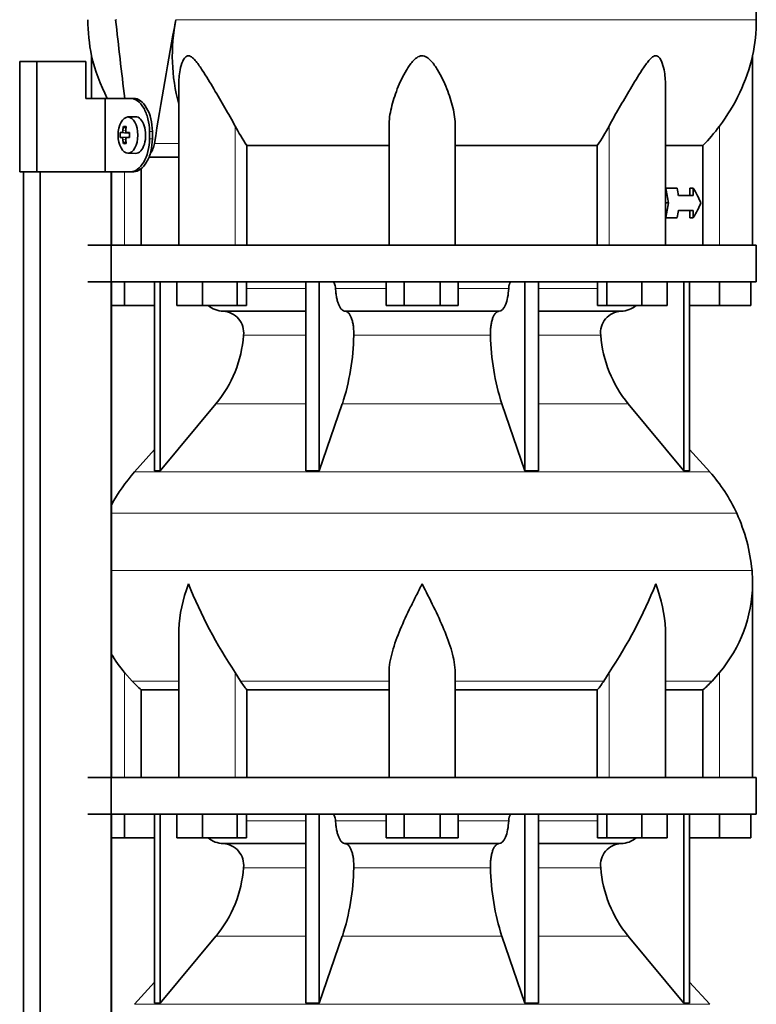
# Model space of a CAD drawing. Header units: millimetres. Extents: x 150 to 758, y -665 to 1216.
# Tile 12 of 14: x 491 to 691, y 475 to 744. Entities that reach past the tile are written whole.
import ezdxf

# ---------------------------------------------------------------- set-up
doc = ezdxf.new("R2010")
doc.units = ezdxf.units.MM
for name, color, linetype in [('LOW_134-2', 7, 'Continuous'), ('M5X8_UNI7687', 7, 'Continuous'), ('VSI134_DIFFUSORE', 7, 'Continuous'), ('VSI134_TERMINALE', 7, 'Continuous'), ('VSI134_TESTATA', 7, 'Continuous')]:
    doc.layers.add(name, color=color, linetype=linetype)

# ---------------------------------------------------------------- blocks, each defined once
blk = doc.blocks.new('SE3')
at = {"layer": 'LOW_134-2', "color": 7, "linetype": 'Continuous', "lineweight": 35}
for p, q in [((491.85, 395.68), (491.85, 702.18)), ((496.4, 395.68), (496.4, 702.18)), ((515.79, 702.18), (515.79, 395.68)), ((515.86, 702.18), (515.86, 682.18)), ((515.86, 672.18), (515.86, 537.18)), ((515.86, 527.18), (515.86, 395.68))]:
    blk.add_line(p, q, dxfattribs=at)
at = {"layer": 'M5X8_UNI7687', "color": 7, "linetype": 'Continuous', "lineweight": 35}
for p, q in [((522.37, 717.18), (520.28, 717.11)), ((519.11, 714.52), (519.77, 713.98)), ((518.22, 712.88), (520.44, 712.72)), ((518.22, 711.49), (520.44, 711.65)), ((519.96, 712.89), (520.76, 712.81)), ((520.76, 711.56), (519.96, 711.47)), ((519.11, 709.85), (519.77, 710.39)), ((520.28, 707.25), (522.37, 707.18))]:
    blk.add_line(p, q, dxfattribs=at)
at = {"layer": 'M5X8_UNI7687', "color": 4, "linetype": 'Continuous', "lineweight": 9}
for p, q in [((518.93, 713.39), (519.72, 713.31)), ((520.44, 712.72), (518.66, 712.89)), ((518.66, 711.47), (520.44, 711.65)), ((519.71, 711.05), (518.93, 710.98)), ((519.98, 712.89), (520.76, 712.81)), ((520.76, 711.56), (519.98, 711.47))]:
    blk.add_line(p, q, dxfattribs=at)
at = {"layer": 'M5X8_UNI7687', "color": 7, "linetype": 'Continuous', "lineweight": 35}
blk.add_arc((527.46, 712.18), 9.27, 175.7167, 184.2833, dxfattribs=at)
blk.add_ellipse((520.33, 712.18), major_axis=(0, 4.93), ratio=0.544639, dxfattribs=at)
for centre, major_axis, ratio, start_param, end_param in [((522.42, 712.18), (0, -5), 0.544639, 0, 3.159643), ((527.69, 712.18), (0, 10), 0.882948, 1.335108, 1.449667), ((525.77, 709.12), (-7.92, 4.79), 0.318449, -0.559729, -0.410036), ((527.53, 712.18), (0, 10), 0.788011, 1.335108, 1.449667), ((527.61, 712.03), (-9.97, 0.73), 0.047468, -0.453089, -0.33853), ((527.61, 712.34), (-9.97, -0.73), 0.047468, 0.33853, 0.453089), ((527.69, 712.18), (0, -10), 0.882948, 4.833518, 4.948078), ((527.53, 712.18), (0, -10), 0.788011, 4.833518, 4.948078), ((527.61, 712.03), (-9.97, 0.73), 0.047468, -0.809907, -0.695348), ((527.61, 712.34), (-9.97, -0.73), 0.047468, 0.695348, 0.809907), ((520.43, 713.22), (0.975, -0.099), 0.510424, 4.771824, 5.100533), ((520.43, 711.15), (0.975, 0.099), 0.510424, 1.182652, 1.511361), ((524.1, 712.18), (0, 9.26), 0.361923, 1.49595, 1.645642), ((525.77, 715.25), (-7.92, -4.79), 0.318449, 0.410036, 0.559729)]:
    blk.add_ellipse(centre, major_axis=major_axis, ratio=ratio, start_param=start_param, end_param=end_param, dxfattribs=at)
for points in [[(518.66, 712.89), (518.67, 712.89), (518.68, 712.9), (518.7, 712.9), (518.73, 712.92), (518.75, 712.93), (518.77, 712.95), (518.79, 712.98), (518.81, 713.01), (518.83, 713.04), (518.85, 713.08), (518.87, 713.12), (518.88, 713.16), (518.89, 713.2), (518.91, 713.25), (518.92, 713.29), (518.92, 713.34), (518.93, 713.37), (518.93, 713.39)], [(519.7, 713.39), (519.7, 713.37), (519.7, 713.34), (519.7, 713.29), (519.7, 713.25), (519.71, 713.2), (519.72, 713.16), (519.73, 713.12), (519.75, 713.08), (519.76, 713.04), (519.78, 713.01), (519.81, 712.98), (519.83, 712.95), (519.86, 712.93), (519.88, 712.92), (519.91, 712.9), (519.94, 712.9), (519.96, 712.89), (519.98, 712.89)], [(518.93, 710.98), (518.93, 710.99), (518.92, 711.03), (518.92, 711.07), (518.91, 711.12), (518.89, 711.16), (518.88, 711.21), (518.87, 711.25), (518.85, 711.29), (518.83, 711.33), (518.81, 711.36), (518.79, 711.39), (518.77, 711.41), (518.75, 711.43), (518.73, 711.45), (518.7, 711.46), (518.68, 711.47), (518.67, 711.47), (518.66, 711.47)], [(519.98, 711.47), (519.96, 711.47), (519.94, 711.47), (519.91, 711.46), (519.88, 711.45), (519.86, 711.43), (519.83, 711.41), (519.81, 711.39), (519.78, 711.36), (519.76, 711.33), (519.75, 711.29), (519.73, 711.25), (519.72, 711.21), (519.71, 711.16), (519.7, 711.12), (519.7, 711.07), (519.7, 711.03), (519.7, 710.99), (519.7, 710.98)]]:
    blk.add_open_spline(points, degree=3, dxfattribs=at)
at = {"layer": 'VSI134_DIFFUSORE', "color": 7, "linetype": 'Continuous', "lineweight": 35}
for p, q in [((691.42, 682.18), (509.42, 682.18)), ((691.42, 672.18), (691.42, 682.18)), ((509.42, 672.18), (691.42, 672.18)), ((519.42, 665.78), (519.42, 672.18)), ((527.59, 672.18), (527.59, 620.73)), ((529.12, 672.18), (529.12, 620.73)), ((533.66, 665.78), (533.66, 672.18)), ((540.6, 665.78), (540.6, 672.18)), ((550.08, 665.78), (550.08, 672.18)), ((552.62, 665.78), (552.62, 672.18)), ((568.72, 672.18), (568.72, 620.73)), ((572.42, 672.18), (572.42, 620.73)), ((590.6, 665.78), (590.6, 672.18)), ((595.51, 665.78), (595.51, 672.18)), ((605.33, 665.78), (605.33, 672.18)), ((610.23, 665.78), (610.23, 672.18)), ((628.42, 672.18), (628.42, 620.73)), ((632.12, 672.18), (632.12, 620.73)), ((648.21, 665.78), (648.21, 672.18)), ((650.75, 665.78), (650.75, 672.18)), ((660.23, 665.78), (660.23, 672.18)), ((667.17, 665.78), (667.17, 672.18)), ((671.72, 672.18), (671.72, 620.73)), ((673.25, 672.18), (673.25, 620.73)), ((681.42, 665.78), (681.42, 672.18)), ((689.92, 665.78), (689.92, 672.18)), ((519.42, 665.78), (515.86, 665.78)), ((527.59, 665.78), (519.42, 665.78)), ((540.6, 665.78), (533.66, 665.78)), ((550.08, 665.78), (540.6, 665.78)), ((552.62, 665.78), (550.08, 665.78)), ((595.51, 665.78), (590.6, 665.78)), ((605.33, 665.78), (595.51, 665.78)), ((610.23, 665.78), (605.33, 665.78)), ((650.75, 665.78), (648.21, 665.78)), ((660.23, 665.78), (650.75, 665.78)), ((667.17, 665.78), (660.23, 665.78)), ((681.42, 665.78), (673.25, 665.78)), ((689.92, 665.78), (681.42, 665.78)), ((546.24, 664.18), (568.72, 664.18)), ((579.51, 664.18), (621.33, 664.18)), ((632.12, 664.18), (654.59, 664.18)), ((529.12, 620.73), (544.28, 638.94)), ((572.42, 620.73), (578.69, 638.94)), ((622.14, 638.94), (628.42, 620.73)), ((656.56, 638.94), (671.72, 620.73)), ((527.59, 626.5), (522.12, 620.43)), ((678.72, 620.43), (673.25, 626.5)), ((527.59, 620.73), (529.12, 620.73)), ((568.72, 620.73), (572.42, 620.73)), ((628.42, 620.73), (632.12, 620.73)), ((671.72, 620.73), (673.25, 620.73)), ((690.42, 537.18), (690.42, 589.92)), ((534.14, 576.54), (534.14, 537.18)), ((666.69, 537.18), (666.69, 576.54)), ((521.43, 563.48), (519.42, 565.78)), ((550.93, 563.48), (549.51, 565.78)), ((591.42, 537.18), (591.42, 565.78)), ((609.42, 537.18), (609.42, 565.78)), ((651.33, 565.78), (649.91, 563.48)), ((681.42, 565.78), (679.41, 563.48)), ((523.95, 561.04), (534.14, 561.04)), ((523.95, 537.18), (523.95, 561.04)), ((552.71, 561.04), (591.42, 561.04)), ((552.71, 537.18), (552.71, 561.04)), ((609.42, 561.04), (648.13, 561.04)), ((648.13, 561.04), (648.13, 537.18)), ((666.69, 561.04), (676.89, 561.04)), ((676.89, 561.04), (676.89, 537.18)), ((691.42, 537.18), (509.42, 537.18)), ((691.42, 527.18), (691.42, 537.18)), ((509.42, 527.18), (691.42, 527.18)), ((519.42, 520.78), (519.42, 527.18)), ((527.59, 527.18), (527.59, 475.73)), ((529.12, 527.18), (529.12, 475.73)), ((533.66, 520.78), (533.66, 527.18)), ((540.6, 520.78), (540.6, 527.18)), ((550.08, 520.78), (550.08, 527.18)), ((552.62, 520.78), (552.62, 527.18)), ((568.72, 527.18), (568.72, 475.73)), ((572.42, 527.18), (572.42, 475.73)), ((590.6, 520.78), (590.6, 527.18)), ((595.51, 520.78), (595.51, 527.18)), ((605.33, 520.78), (605.33, 527.18)), ((610.23, 520.78), (610.23, 527.18)), ((628.42, 527.18), (628.42, 475.73)), ((632.12, 527.18), (632.12, 475.73)), ((648.21, 520.78), (648.21, 527.18)), ((650.75, 520.78), (650.75, 527.18)), ((660.23, 520.78), (660.23, 527.18)), ((667.17, 520.78), (667.17, 527.18)), ((671.72, 527.18), (671.72, 475.73)), ((673.25, 527.18), (673.25, 475.73)), ((681.42, 520.78), (681.42, 527.18)), ((689.92, 520.78), (689.92, 527.18)), ((519.42, 520.78), (515.86, 520.78)), ((527.59, 520.78), (519.42, 520.78)), ((540.6, 520.78), (533.66, 520.78)), ((550.08, 520.78), (540.6, 520.78)), ((552.62, 520.78), (550.08, 520.78)), ((595.51, 520.78), (590.6, 520.78)), ((605.33, 520.78), (595.51, 520.78)), ((610.23, 520.78), (605.33, 520.78)), ((650.75, 520.78), (648.21, 520.78)), ((660.23, 520.78), (650.75, 520.78)), ((667.17, 520.78), (660.23, 520.78)), ((681.42, 520.78), (673.25, 520.78)), ((689.92, 520.78), (681.42, 520.78)), ((546.24, 519.18), (568.72, 519.18)), ((579.51, 519.18), (621.33, 519.18)), ((632.12, 519.18), (654.59, 519.18)), ((529.12, 475.73), (544.28, 493.94)), ((572.42, 475.73), (578.69, 493.94)), ((622.14, 493.94), (628.42, 475.73)), ((656.56, 493.94), (671.72, 475.73)), ((527.59, 481.5), (522.12, 475.43)), ((678.72, 475.43), (673.25, 481.5)), ((527.59, 475.73), (529.12, 475.73)), ((568.72, 475.73), (572.42, 475.73)), ((628.42, 475.73), (632.12, 475.73)), ((671.72, 475.73), (673.25, 475.73))]:
    blk.add_line(p, q, dxfattribs=at)
at = {"layer": 'VSI134_DIFFUSORE', "color": 4, "linetype": 'Continuous', "lineweight": 9}
for p, q in [((552.62, 670.41), (568.72, 670.41)), ((576.85, 670.41), (590.6, 670.41)), ((610.23, 670.41), (623.99, 670.41)), ((632.12, 670.41), (648.21, 670.41)), ((568.72, 657.64), (551.79, 657.64)), ((619.03, 657.64), (581.81, 657.64)), ((649.05, 657.64), (632.12, 657.64)), ((544.28, 638.94), (568.72, 638.94)), ((578.69, 638.94), (622.14, 638.94)), ((632.12, 638.94), (656.56, 638.94)), ((522.12, 620.43), (678.72, 620.43)), ((686.09, 609.17), (515.86, 609.17)), ((515.86, 593.54), (690.25, 593.54)), ((519.42, 537.18), (519.42, 565.78)), ((534.14, 563.48), (521.43, 563.48)), ((549.51, 537.18), (549.51, 565.78)), ((591.42, 563.48), (550.93, 563.48)), ((609.42, 563.48), (649.91, 563.48)), ((651.33, 537.18), (651.33, 565.78)), ((666.69, 563.48), (679.41, 563.48)), ((681.42, 537.18), (681.42, 565.78)), ((552.62, 525.41), (568.72, 525.41)), ((576.85, 525.41), (590.6, 525.41)), ((610.23, 525.41), (623.99, 525.41)), ((632.12, 525.41), (648.21, 525.41)), ((568.72, 512.64), (551.79, 512.64)), ((619.03, 512.64), (581.81, 512.64)), ((649.05, 512.64), (632.12, 512.64)), ((544.28, 493.94), (568.72, 493.94)), ((578.69, 493.94), (622.14, 493.94)), ((632.12, 493.94), (656.56, 493.94)), ((522.12, 475.43), (678.72, 475.43))]:
    blk.add_line(p, q, dxfattribs=at)
at = {"layer": 'VSI134_DIFFUSORE', "color": 7, "linetype": 'Continuous', "lineweight": 35}
for centre, radius, start, end in [((546.48, 670.86), 6.68, 229.5852, 268.0094), ((654.36, 670.86), 6.68, 271.9979, 310.3729), ((545.96, 658.32), 5.87, 353.3223, 87.2173), ((654.86, 658.34), 5.85, 92.5772, 186.8833), ((518.49, 660.16), 33.4, 320.5472, 355.6594), ((516.85, 658.84), 64.97, 342.1602, 358.9354), ((685.49, 659.09), 66.48, 181.2569, 197.6475), ((682.46, 660.21), 33.51, 184.3996, 219.3938), ((554.82, 590.98), 44, 138, 152.3158), ((646.02, 590.98), 44, 24.4088, 42), ((641.47, 588.92), 49, 5.4174, 24.4088), ((651.92, 589.91), 38.5, 359.9861, 5.4174), ((662.6, 640.85), 135.74, 202.0412, 213.5763), ((538.24, 640.85), 135.74, 326.4237, 337.9588), ((651.73, 590.59), 38.7, 320.1094, 358.9842), ((549.11, 590.59), 38.7, 210.5496, 219.8906), ((584.04, 585.7), 39.88, 213.8582, 218.2062), ((616.79, 585.7), 39.88, 321.7938, 326.1418), ((546.48, 525.86), 6.68, 229.5852, 268.0094), ((654.36, 525.86), 6.68, 271.9979, 310.3729), ((545.96, 513.32), 5.87, 353.3223, 87.2173), ((654.86, 513.34), 5.85, 92.5772, 186.8833), ((518.49, 515.16), 33.4, 320.5472, 355.6594), ((516.85, 513.84), 64.97, 342.1602, 358.9354), ((685.49, 514.09), 66.48, 181.2569, 197.6475), ((682.46, 515.21), 33.51, 184.3996, 219.3938)]:
    blk.add_arc(centre, radius, start, end, dxfattribs=at)
for points, knots in [([(576.08, 672.18), (576.13, 672.18), (576.18, 672.17), (576.27, 672.13), (576.31, 672.1), (576.44, 671.97), (576.53, 671.84), (576.66, 671.51), (576.72, 671.32), (576.81, 670.89), (576.84, 670.65), (576.85, 670.41)], [0, 0, 0, 0, 0.125, 0.125, 0.25, 0.25, 0.5, 0.5, 0.75, 0.75, 1, 1, 1, 1]), ([(623.99, 670.41), (624, 670.65), (624.03, 670.88), (624.09, 671.21), (624.12, 671.31), (624.17, 671.5), (624.21, 671.59), (624.28, 671.76), (624.31, 671.83), (624.39, 671.95), (624.44, 672.01), (624.52, 672.1), (624.57, 672.13), (624.66, 672.17), (624.71, 672.18), (624.75, 672.18)], [0, 0, 0, 0, 0.25, 0.25, 0.375, 0.375, 0.5, 0.5, 0.625, 0.625, 0.75, 0.75, 0.875, 0.875, 1, 1, 1, 1]), ([(579.51, 664.18), (579.35, 664.18), (579.19, 664.22), (578.94, 664.34), (578.86, 664.39), (578.71, 664.5), (578.63, 664.57), (578.4, 664.79), (578.26, 664.98), (577.98, 665.43), (577.84, 665.68), (577.6, 666.24), (577.49, 666.56), (577.29, 667.23), (577.2, 667.59), (577.05, 668.34), (576.99, 668.74), (576.9, 669.56), (576.86, 669.98), (576.85, 670.41)], [0, 0, 0, 0, 0.125, 0.125, 0.1875, 0.1875, 0.25, 0.25, 0.375, 0.375, 0.5, 0.5, 0.625, 0.625, 0.75, 0.75, 0.875, 0.875, 1, 1, 1, 1]), ([(623.99, 670.41), (623.92, 668.7), (623.6, 667.1), (622.63, 664.83), (621.98, 664.18), (621.33, 664.18)], [0, 0, 0, 0, 0.5, 0.5, 1, 1, 1, 1]), ([(579.51, 664.18), (579.59, 664.18), (579.67, 664.17), (579.83, 664.13), (579.91, 664.1), (580.14, 663.97), (580.29, 663.84), (580.58, 663.5), (580.72, 663.3), (580.92, 662.94), (580.98, 662.81), (581.1, 662.53), (581.16, 662.38), (581.32, 661.92), (581.41, 661.59), (581.53, 661.05), (581.57, 660.87), (581.64, 660.49), (581.67, 660.3), (581.74, 659.71), (581.78, 659.3), (581.82, 658.47), (581.82, 658.05), (581.81, 657.64)], [0, 0, 0, 0, 0.0625, 0.0625, 0.125, 0.125, 0.25, 0.25, 0.375, 0.375, 0.4375, 0.4375, 0.5, 0.5, 0.625, 0.625, 0.6875, 0.6875, 0.75, 0.75, 0.875, 0.875, 1, 1, 1, 1]), ([(619.03, 657.64), (619.02, 658.05), (619.02, 658.47), (619.05, 659.09), (619.06, 659.29), (619.1, 659.7), (619.12, 659.9), (619.19, 660.49), (619.26, 660.87), (619.38, 661.41), (619.43, 661.58), (619.52, 661.92), (619.62, 662.24), (619.74, 662.53), (619.86, 662.8), (619.92, 662.94), (620.11, 663.3), (620.25, 663.51), (620.54, 663.84), (620.7, 663.97), (621.01, 664.14), (621.17, 664.18), (621.33, 664.18)], [0, 0, 0, 0, 0.125, 0.125, 0.1875, 0.1875, 0.25, 0.25, 0.375, 0.375, 0.4375, 0.4375, 0.5, 0.5625, 0.5625, 0.625, 0.625, 0.75, 0.75, 0.875, 0.875, 1, 1, 1, 1]), ([(534.14, 576.53), (534.14, 576.85), (534.15, 577.18), (534.3, 581.55), (535.28, 585.76), (536.78, 589.91)], [0.4601729, 0.4601729, 0.4601729, 0.4601729, 0.5, 0.5, 1, 1, 1, 1]), ([(591.42, 565.78), (591.42, 567.61), (591.78, 569.55), (592.88, 573.49), (593.62, 575.5), (595.34, 579.6), (596.29, 581.64), (597.8, 584.72), (598.31, 585.75), (599.36, 587.82), (599.89, 588.88), (600.42, 589.91)], [0, 0, 0, 0, 0.25, 0.25, 0.5, 0.5, 0.75, 0.75, 0.875, 0.875, 1, 1, 1, 1]), ([(609.42, 565.78), (609.42, 567.61), (609.07, 569.51), (607.97, 573.47), (607.22, 575.48), (604.68, 581.55), (602.53, 585.76), (600.42, 589.91)], [0, 0, 0, 0, 0.25, 0.25, 0.5, 0.5, 1, 1, 1, 1]), ([(666.69, 576.53), (666.69, 576.85), (666.69, 577.18), (666.54, 581.55), (665.55, 585.76), (664.06, 589.91)], [0.4601729, 0.4601729, 0.4601729, 0.4601729, 0.5, 0.5, 1, 1, 1, 1]), ([(576.08, 527.18), (576.13, 527.18), (576.18, 527.17), (576.27, 527.13), (576.31, 527.1), (576.44, 526.97), (576.53, 526.84), (576.66, 526.51), (576.72, 526.32), (576.81, 525.89), (576.84, 525.65), (576.85, 525.41)], [0, 0, 0, 0, 0.125, 0.125, 0.25, 0.25, 0.5, 0.5, 0.75, 0.75, 1, 1, 1, 1]), ([(623.99, 525.41), (624, 525.65), (624.03, 525.88), (624.09, 526.21), (624.12, 526.31), (624.17, 526.5), (624.21, 526.59), (624.28, 526.76), (624.31, 526.83), (624.39, 526.95), (624.44, 527.01), (624.52, 527.1), (624.57, 527.13), (624.66, 527.17), (624.71, 527.18), (624.75, 527.18)], [0, 0, 0, 0, 0.25, 0.25, 0.375, 0.375, 0.5, 0.5, 0.625, 0.625, 0.75, 0.75, 0.875, 0.875, 1, 1, 1, 1]), ([(579.51, 519.18), (579.35, 519.18), (579.19, 519.22), (578.94, 519.34), (578.86, 519.39), (578.71, 519.5), (578.63, 519.57), (578.4, 519.79), (578.26, 519.98), (577.98, 520.43), (577.84, 520.68), (577.6, 521.24), (577.49, 521.56), (577.29, 522.23), (577.2, 522.59), (577.05, 523.34), (576.99, 523.74), (576.9, 524.56), (576.86, 524.98), (576.85, 525.41)], [0, 0, 0, 0, 0.125, 0.125, 0.1875, 0.1875, 0.25, 0.25, 0.375, 0.375, 0.5, 0.5, 0.625, 0.625, 0.75, 0.75, 0.875, 0.875, 1, 1, 1, 1]), ([(623.99, 525.41), (623.92, 523.7), (623.6, 522.1), (622.63, 519.83), (621.98, 519.18), (621.33, 519.18)], [0, 0, 0, 0, 0.5, 0.5, 1, 1, 1, 1]), ([(579.51, 519.18), (579.59, 519.18), (579.67, 519.17), (579.83, 519.13), (579.91, 519.1), (580.14, 518.97), (580.29, 518.84), (580.58, 518.5), (580.72, 518.3), (580.92, 517.94), (580.98, 517.81), (581.1, 517.53), (581.16, 517.38), (581.32, 516.92), (581.41, 516.59), (581.53, 516.05), (581.57, 515.87), (581.64, 515.49), (581.67, 515.3), (581.74, 514.71), (581.78, 514.3), (581.82, 513.47), (581.82, 513.05), (581.81, 512.64)], [0, 0, 0, 0, 0.0625, 0.0625, 0.125, 0.125, 0.25, 0.25, 0.375, 0.375, 0.4375, 0.4375, 0.5, 0.5, 0.625, 0.625, 0.6875, 0.6875, 0.75, 0.75, 0.875, 0.875, 1, 1, 1, 1]), ([(619.03, 512.64), (619.02, 513.05), (619.02, 513.47), (619.05, 514.09), (619.06, 514.29), (619.1, 514.7), (619.12, 514.9), (619.19, 515.49), (619.26, 515.87), (619.38, 516.41), (619.43, 516.58), (619.52, 516.92), (619.62, 517.24), (619.74, 517.53), (619.86, 517.8), (619.92, 517.94), (620.11, 518.3), (620.25, 518.51), (620.54, 518.84), (620.7, 518.97), (621.01, 519.14), (621.17, 519.18), (621.33, 519.18)], [0, 0, 0, 0, 0.125, 0.125, 0.1875, 0.1875, 0.25, 0.25, 0.375, 0.375, 0.4375, 0.4375, 0.5, 0.5625, 0.5625, 0.625, 0.625, 0.75, 0.75, 0.875, 0.875, 1, 1, 1, 1])]:
    blk.add_open_spline(points, degree=3, knots=knots, dxfattribs=at)
for points in [[(523.95, 561.04), (523.07, 561.82), (522.24, 562.64), (521.43, 563.48)], [(679.41, 563.48), (678.6, 562.64), (677.76, 561.82), (676.89, 561.04)]]:
    blk.add_open_spline(points, degree=3, dxfattribs=at)
at = {"layer": 'VSI134_TERMINALE', "color": 7, "linetype": 'Continuous', "lineweight": 35}
for p, q in [((495.52, 732.18), (490.84, 732.18)), ((490.84, 702.18), (490.84, 732.18)), ((508.86, 732.18), (495.52, 732.18)), ((495.52, 702.18), (495.52, 732.18)), ((508.86, 732.18), (508.86, 722.18)), ((514.09, 722.18), (508.86, 722.18)), ((514.09, 722.18), (514.09, 702.18)), ((521.1, 722.18), (514.09, 722.18)), ((521.1, 722.18), (521.9, 722.18)), ((526.17, 711.18), (526.17, 713.18)), ((526.97, 711.18), (526.97, 713.18)), ((495.52, 702.18), (490.84, 702.18)), ((514.09, 702.18), (495.52, 702.18)), ((521.1, 702.18), (514.09, 702.18)), ((521.9, 702.18), (521.1, 702.18))]:
    blk.add_line(p, q, dxfattribs=at)
at = {"layer": 'VSI134_TERMINALE', "color": 4, "linetype": 'Continuous', "lineweight": 9}
for p, q in [((526.17, 713.18), (526.97, 713.18)), ((526.97, 711.18), (526.17, 711.18))]:
    blk.add_line(p, q, dxfattribs=at)
at = {"layer": 'VSI134_TERMINALE', "color": 7, "linetype": 'Continuous', "lineweight": 35}
for points in [[(526.17, 713.18), (526.17, 714.37), (526.03, 715.54), (525.49, 717.72), (525.09, 718.72), (523.65, 721.21), (522.34, 722.18), (521.1, 722.18)], [(521.9, 722.18), (522.52, 722.18), (523.15, 721.95), (524.35, 721.05), (524.92, 720.38), (526.37, 717.9), (526.97, 715.56), (526.97, 713.18)], [(521.1, 702.18), (521.72, 702.18), (522.35, 702.42), (523.56, 703.32), (524.13, 703.98), (525.57, 706.47), (526.17, 708.8), (526.17, 711.18)], [(526.97, 711.18), (526.97, 709.99), (526.83, 708.83), (526.29, 706.65), (525.89, 705.65), (524.45, 703.16), (523.14, 702.18), (521.9, 702.18)]]:
    blk.add_open_spline(points, degree=3, knots=[0, 0, 0, 0, 0.25, 0.25, 0.5, 0.5, 1, 1, 1, 1], dxfattribs=at)
at = {"layer": 'VSI134_TESTATA', "color": 7, "linetype": 'Continuous', "lineweight": 35}
for p, q in [((691.41, 743.6), (691.35, 750.32)), ((510.42, 733.77), (510.42, 722.18)), ((690.42, 682.18), (690.42, 733.77)), ((534.14, 725.69), (534.14, 682.18)), ((666.69, 682.18), (666.69, 725.69)), ((591.42, 682.18), (591.42, 714.65)), ((609.42, 682.18), (609.42, 714.65)), ((552.71, 709.37), (591.42, 709.37)), ((552.71, 682.18), (552.71, 709.37)), ((609.42, 709.37), (648.13, 709.37)), ((648.13, 709.37), (648.13, 682.18)), ((666.69, 709.37), (676.89, 709.37)), ((676.89, 709.37), (676.89, 682.18)), ((526.04, 706.18), (534.14, 706.18)), ((523.95, 682.18), (523.95, 703.05)), ((666.69, 697.68), (666.77, 697.68)), ((669.86, 697.68), (666.77, 697.68)), ((673.32, 695.68), (673.32, 697.68)), ((673.32, 697.68), (674.25, 697.68)), ((674.25, 697.68), (674.25, 695.68)), ((674.25, 695.68), (670.19, 695.68)), ((666.69, 693.68), (667.53, 693.68)), ((666.69, 689.68), (666.77, 689.68)), ((669.86, 689.68), (666.77, 689.68)), ((674.25, 691.68), (670.19, 691.68)), ((673.32, 689.68), (673.32, 691.68)), ((673.32, 689.68), (674.25, 689.68)), ((674.25, 691.68), (674.25, 689.68))]:
    blk.add_line(p, q, dxfattribs=at)
at = {"layer": 'VSI134_TESTATA', "color": 4, "linetype": 'Continuous', "lineweight": 9}
for p, q in [((516.96, 743.6), (517.32, 743.61)), ((534.51, 743.6), (533.33, 743.6)), ((534.51, 743.6), (691.42, 743.6)), ((549.51, 682.18), (549.51, 714.65)), ((651.33, 682.18), (651.33, 714.65)), ((681.42, 682.18), (681.42, 714.65)), ((527.53, 709.89), (534.14, 709.89)), ((519.42, 682.18), (519.42, 702.18))]:
    blk.add_line(p, q, dxfattribs=at)
at = {"layer": 'VSI134_TESTATA', "color": 7, "linetype": 'Continuous', "lineweight": 35}
for centre, radius, start, end in [((558.28, 743.6), 48.86, 179.997, 191.6142), ((583.73, 733.87), 51.33, 169.0652, 194.946), ((642.56, 743.6), 48.86, 348.3855, 359.9992), ((560.68, 745.75), 51.67, 193.411, 207.1452), ((640.16, 745.75), 51.67, 322.9908, 346.589), ((592.31, 736.97), 48.27, 207.5442, 214.882), ((608.55, 736.96), 48.25, 325.1162, 332.4576)]:
    blk.add_arc(centre, radius, start, end, dxfattribs=at)
for centre, major_axis, ratio, start_param, end_param in [((600.42, 687.52), (-52.11, 339.42), 0.219797, 1.371178, 1.434831), ((600.42, 687.52), (52.11, 339.42), 0.219797, 1.438638, 1.538622), ((74.94, 663.99), (445.66, -468.57), 0.868163, 0.929446, 0.936037), ((61.13, 680.59), (455.99, -479.52), 0.868157, 0.904938, 0.908156), ((600.42, 700.35), (77.41, -20.53), 0.467437, 0.355072, 0.451875), ((74.94, 723.37), (445.65, 468.57), 0.868163, -0.936043, -0.929452), ((600.42, 687.02), (77.41, 20.53), 0.467437, -0.451875, -0.355072), ((61.06, 706.77), (456.13, 479.47), 0.86817, -0.907936, -0.904719)]:
    blk.add_ellipse(centre, major_axis=major_axis, ratio=ratio, start_param=start_param, end_param=end_param, dxfattribs=at)
for points, knots in [([(534.14, 725.69), (534.14, 727.11), (534.26, 728.54), (534.7, 730.77), (534.93, 731.59), (535.43, 732.69), (535.63, 733.04), (536.13, 733.59), (536.46, 733.78), (537.18, 733.75), (537.56, 733.54), (538.25, 732.97), (538.56, 732.62), (539.47, 731.5), (540.02, 730.68), (541.64, 728.19), (542.69, 726.45), (544.74, 723.02), (545.75, 721.32), (547.7, 717.95), (548.67, 716.26), (549.51, 714.65)], [0.2713594, 0.2713594, 0.2713594, 0.2713594, 0.375, 0.375, 0.4375, 0.4375, 0.46875, 0.46875, 0.5, 0.5, 0.53125, 0.53125, 0.5625, 0.5625, 0.625, 0.625, 0.75, 0.75, 0.875, 0.875, 1, 1, 1, 1]), ([(609.42, 714.65), (609.42, 716.29), (609.18, 717.95), (608.39, 721.35), (607.83, 723.09), (606.45, 726.53), (605.65, 728.26), (604.13, 730.77), (603.58, 731.6), (602.58, 732.7), (602.21, 733.05), (601.36, 733.6), (600.86, 733.78), (599.84, 733.75), (599.36, 733.54), (598.53, 732.96), (598.17, 732.61), (597.19, 731.5), (596.64, 730.67), (595.15, 728.19), (594.35, 726.47), (592.98, 723.01), (592.43, 721.31), (591.65, 717.95), (591.42, 716.27), (591.42, 714.65)], [0, 0, 0, 0, 0.125, 0.125, 0.25, 0.25, 0.375, 0.375, 0.4375, 0.4375, 0.46875, 0.46875, 0.5, 0.5, 0.53125, 0.53125, 0.5625, 0.5625, 0.625, 0.625, 0.75, 0.75, 0.875, 0.875, 1, 1, 1, 1]), ([(666.69, 725.69), (666.7, 727.12), (666.58, 728.54), (666.13, 730.77), (665.91, 731.6), (665.4, 732.7), (665.21, 733.05), (664.7, 733.6), (664.38, 733.78), (663.65, 733.75), (663.27, 733.54), (662.58, 732.96), (662.27, 732.61), (661.37, 731.5), (660.81, 730.67), (659.19, 728.19), (658.16, 726.47), (656.09, 723.01), (655.08, 721.31), (653.13, 717.95), (652.18, 716.27), (651.33, 714.65)], [0.2712662, 0.2712662, 0.2712662, 0.2712662, 0.375, 0.375, 0.4375, 0.4375, 0.46875, 0.46875, 0.5, 0.5, 0.53125, 0.53125, 0.5625, 0.5625, 0.625, 0.625, 0.75, 0.75, 0.875, 0.875, 1, 1, 1, 1]), ([(527.53, 709.89), (527.49, 709.63), (527.43, 709.37), (527.3, 708.87), (527.22, 708.63), (527.04, 708.18), (526.94, 707.96), (526.72, 707.57), (526.6, 707.38), (526.44, 707.18), (526.41, 707.14), (526.38, 707.1)], [0, 0, 0, 0, 0.125, 0.125, 0.25, 0.25, 0.375, 0.375, 0.5, 0.5, 0.5305988, 0.5305988, 0.5305988, 0.5305988])]:
    blk.add_open_spline(points, degree=3, knots=knots, dxfattribs=at)
blk.add_open_spline([(681.42, 714.65), (680.03, 712.77), (678.51, 711.01), (676.89, 709.37)], degree=3, dxfattribs=at)

msp = doc.modelspace()

# ---------------------------------------------------------------- block references
msp.add_blockref('SE3', (0, 0))

doc.saveas('drawing.dxf')
